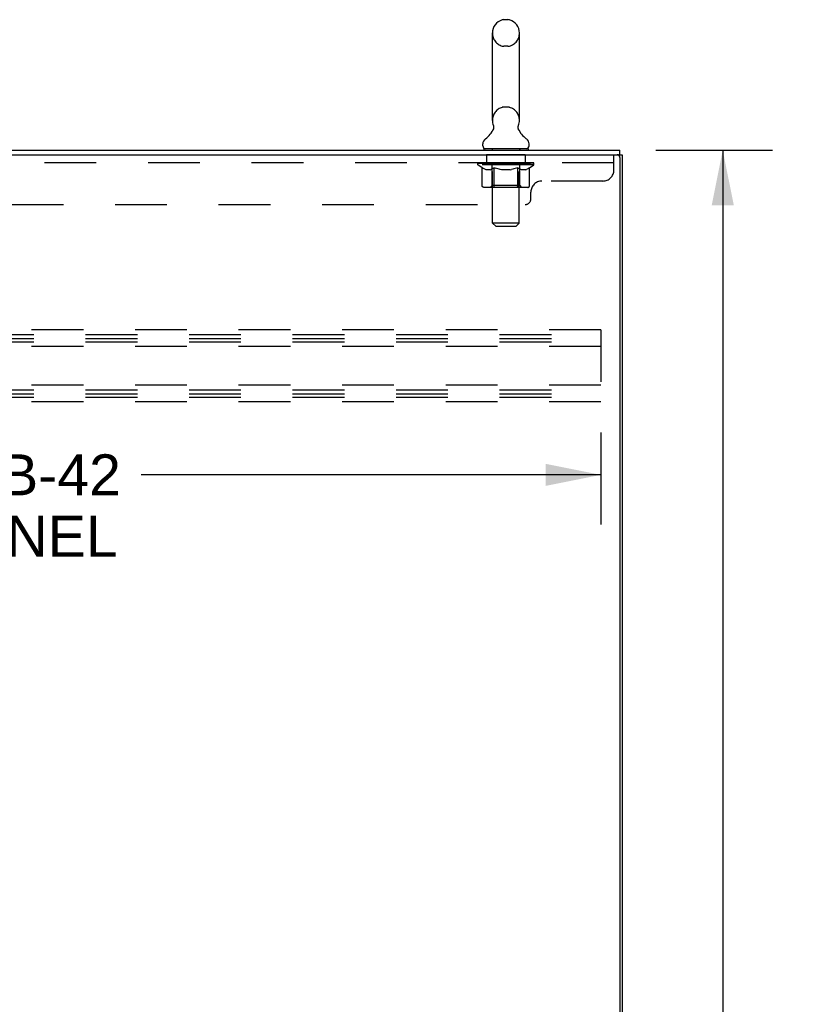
# Model space of a CAD drawing. Header units: inches. Extents: x 0 to 212, y 0 to 138.
# Tile 14 of 17: x 138 to 155, y 62 to 85. Entities that reach past the tile are written whole.
import ezdxf

# ---------------------------------------------------------------- set-up
doc = ezdxf.new("R2010")
doc.units = ezdxf.units.IN
doc.header["$LTSCALE"] = 11.6875
doc.header["$MEASUREMENT"] = 0
doc.linetypes.add('HIDDEN', pattern=[0.2, 0.1, -0.1])
doc.layers.get('0').update_dxf_attribs({"linetype": 'CONTINUOUS'})
for name, color, linetype in [('02___PRT_ALL_AXES', 7, 'CONTINUOUS'), ('DEFAULT_2', 8, 'HIDDEN'), ('DIMENSIONS', 7, 'CONTINUOUS')]:
    doc.layers.add(name, color=color, linetype=linetype)
doc.styles.get("Standard").update_dxf_attribs({"font": 'arial.ttf'})
doc.dimstyles.new('DIMSTYLE_2', dxfattribs={"dimtxt": 0.9375, "dimasz": 1.25, "dimexe": 0.09, "dimexo": 0.07, "dimgap": 0.0375, "dimtad": 0, "dimtih": 1, "dimtoh": 1, "dimzin": 4, "dimdsep": 46, "dimtxsty": 'Standard', "dimblk": '_FILLED', "dimblk1": '_FILLED', "dimblk2": '_FILLED', "dimcen": 0.09, "dimazin": 1, "dimtfac": 1, "dimtdec": 3, "dimtofl": 0, "dimtmove": 0, "dimatfit": 3, "dimldrblk": '_FILLED', "dimfxl": 1, "dimtolj": 1, "dimtzin": 4, "dimarcsym": 0})
doc.dimstyles.new('DIMSTYLE_3', dxfattribs={"dimtxt": 0.925, "dimasz": 1.25, "dimexe": 0.09, "dimexo": 0.07, "dimgap": 0.037, "dimtad": 0, "dimtih": 1, "dimtoh": 1, "dimzin": 4, "dimdsep": 46, "dimtxsty": 'Standard', "dimblk": '_FILLED', "dimblk1": '_FILLED', "dimblk2": '_FILLED', "dimcen": 0.09, "dimazin": 1, "dimtfac": 1, "dimtdec": 3, "dimtofl": 0, "dimtmove": 0, "dimatfit": 3, "dimldrblk": '_FILLED', "dimfxl": 1, "dimtolj": 1, "dimtzin": 4, "dimarcsym": 0})

# ---------------------------------------------------------------- blocks, each defined once
blk = doc.blocks.new('_FILLED')
at = {"color": 0, "linetype": 'ByBlock'}
blk.add_solid([(0, 0), (-1, 0.2), (-1, -0.2)], dxfattribs=at)
blk = doc.blocks.new('*D3')
at = {"layer": 'DIMENSIONS', "color": 2, "linetype": 'Continuous'}
for p, q in [((152.219, 81.782), (154.852, 81.782)), ((153.727, 81.782), (153.727, 46.719)), ((153.727, 9.782), (153.727, 44.844)), ((152.219, 9.782), (154.852, 9.782))]:
    blk.add_line(p, q, dxfattribs=at)
at = {"layer": 'DIMENSIONS', "color": 2, "linetype": 'Continuous', "xscale": 1.25, "yscale": 1.25, "zscale": 1.25}
for p, rotation in [((153.727, 81.782), 90), ((153.727, 9.782), 270)]:
    blk.add_blockref('_FILLED', p, dxfattribs=dict(at, rotation=rotation))
at = {"layer": 'DIMENSIONS', "color": 2, "linetype": 'Continuous', "insert": (153.727, 46.251), "char_height": 0.9375, "width": 3.27602, "attachment_point": 2, "line_spacing_factor": 0.9}
blk.add_mtext('72.00', dxfattribs=at)
blk = doc.blocks.new('*D4')
at = {"layer": 'DIMENSIONS', "color": 2, "linetype": 'Continuous'}
for p, q in [((122.977, 75.399), (122.977, 73.32)), ((150.977, 75.399), (150.977, 73.32)), ((122.977, 74.445), (133.356, 74.445)), ((150.977, 74.445), (140.598, 74.445))]:
    blk.add_line(p, q, dxfattribs=at)
at = {"layer": 'DIMENSIONS', "color": 2, "linetype": 'Continuous', "xscale": 1.25, "yscale": 1.25, "zscale": 1.25, "rotation": 180}
blk.add_blockref('_FILLED', (122.977, 74.445), dxfattribs=at)
at = {"layer": 'DIMENSIONS', "color": 2, "linetype": 'Continuous', "xscale": 1.25, "yscale": 1.25, "zscale": 1.25}
blk.add_blockref('_FILLED', (150.977, 74.445), dxfattribs=at)
at = {"layer": 'DIMENSIONS', "color": 2, "linetype": 'Continuous', "insert": (136.977, 74.908), "char_height": 0.925, "width": 6.31682, "attachment_point": 2, "line_spacing_factor": 0.9}
blk.add_mtext('28.00 B-42\\PCHANNEL', dxfattribs=at)

msp = doc.modelspace()

# ---------------------------------------------------------------- linework, layer by layer
at = {"color": 7, "linetype": 'Continuous'}
for p, q in [((148.875, 84.727), (148.787, 84.727)), ((148.525, 82.452), (148.525, 84.427)), ((149.137, 82.452), (149.137, 84.427)), ((148.54, 82.233), (148.538, 82.229)), ((148.308, 81.881), (148.308, 81.92)), ((149.354, 81.881), (149.354, 81.92)), ((148.331, 81.812), (148.331, 81.782)), ((149.331, 81.812), (148.331, 81.812)), ((149.331, 81.812), (149.331, 81.782)), ((151.353, 81.678), (151.456, 81.678)), ((151.404, 81.678), (151.404, 81.782))]:
    msp.add_line(p, q, dxfattribs=at)
at = {"color": 3, "linetype": 'Continuous'}
for p, q in [((121.702, 81.678), (151.342, 81.678)), ((121.703, 81.782), (151.404, 81.782)), ((151.456, 81.678), (151.456, 9.886)), ((151.404, 81.615), (151.404, 9.948))]:
    msp.add_line(p, q, dxfattribs=at)
at = {"color": 7, "linetype": 'Continuous'}
for points in [[(148.544, 82.345), (148.546, 82.341), (148.547, 82.336), (148.549, 82.332), (148.55, 82.327), (148.551, 82.322), (148.552, 82.317), (148.552, 82.312), (148.553, 82.307), (148.553, 82.302), (148.553, 82.297), (148.553, 82.292), (148.553, 82.287), (148.553, 82.282), (148.552, 82.277), (148.552, 82.272), (148.551, 82.267), (148.55, 82.262), (148.548, 82.257), (148.547, 82.252), (148.545, 82.247), (148.544, 82.243), (148.542, 82.238), (148.54, 82.233)], [(149.125, 82.229), (149.122, 82.233), (149.12, 82.238), (149.118, 82.243), (149.117, 82.247), (149.115, 82.252), (149.114, 82.257), (149.112, 82.262), (149.111, 82.267), (149.11, 82.272), (149.11, 82.277), (149.109, 82.282), (149.109, 82.287), (149.109, 82.292), (149.109, 82.297), (149.109, 82.302), (149.109, 82.307), (149.11, 82.312), (149.11, 82.317), (149.111, 82.322), (149.112, 82.327), (149.113, 82.332), (149.115, 82.336), (149.116, 82.341), (149.118, 82.345)]]:
    msp.add_lwpolyline(points, dxfattribs=at)
for centre, radius, start, end in [((148.831, 84.427), 0.306, 105.6303, 180), ((148.787, 84.584), 0.144, 90, 105.6303), ((148.875, 84.584), 0.144, 74.3697, 90), ((148.831, 84.427), 0.306, 0, 74.3697), ((148.831, 82.452), 0.306, 180, 200.4871), ((148.831, 82.452), 0.306, 339.5129, 360), ((148.073, 82.469), 0.523, 304.6624, 336.9318), ((149.589, 82.469), 0.523, 203.0682, 235.3376), ((148.452, 81.92), 0.144, 124.6626, 180), ((148.377, 81.881), 0.069, 180, 270), ((149.285, 81.881), 0.069, 270, 360), ((149.21, 81.92), 0.144, 0, 55.3374)]:
    msp.add_arc(centre, radius, start, end, dxfattribs=at)
at = {"color": 3, "linetype": 'Continuous'}
msp.add_arc((151.342, 81.615), 0.0625, 0, 90, dxfattribs=at)
at = {"layer": '02___PRT_ALL_AXES', "color": 8, "linetype": 'HIDDEN'}
for p, q in [((148.394, 81.678), (148.394, 81.491)), ((149.269, 81.678), (148.394, 81.678)), ((149.269, 81.678), (149.269, 81.491)), ((149.269, 81.491), (148.394, 81.491))]:
    msp.add_line(p, q, dxfattribs=at)
at = {"layer": 'DEFAULT_2', "color": 8, "linetype": 'HIDDEN'}
for p, q in [((148.875, 84.127), (148.787, 84.127)), ((148.875, 82.752), (148.787, 82.752)), ((148.519, 81.812), (148.519, 81.782)), ((148.531, 80.131), (148.531, 81.777)), ((149.131, 80.131), (149.131, 81.777)), ((149.144, 81.812), (149.144, 81.782)), ((151.269, 81.333), (151.269, 81.678)), ((151.269, 81.491), (121.644, 81.491)), ((148.198, 81.45), (148.198, 81.49)), ((148.198, 81.49), (148.504, 81.49)), ((149.464, 81.45), (148.198, 81.45)), ((148.295, 81.382), (148.198, 81.45)), ((148.199, 81.49), (148.199, 81.495)), ((148.319, 81.493), (148.199, 81.495)), ((148.207, 81.49), (148.207, 81.497)), ((148.216, 81.487), (148.216, 81.49)), ((148.216, 81.487), (149.446, 81.487)), ((148.225, 81.487), (148.225, 81.49)), ((148.226, 81.487), (148.226, 81.49)), ((148.236, 81.49), (148.236, 81.497)), ((148.252, 81.487), (148.252, 81.49)), ((148.254, 81.487), (148.254, 81.49)), ((148.283, 81.49), (148.283, 81.497)), ((148.297, 81.487), (148.297, 81.49)), ((148.3, 81.487), (148.3, 81.49)), ((148.319, 81.49), (148.319, 81.493)), ((148.346, 81.49), (148.346, 81.497)), ((148.347, 81.487), (148.347, 81.49)), ((148.348, 81.487), (148.348, 81.49)), ((148.351, 81.487), (148.351, 81.49)), ((148.358, 81.487), (148.358, 81.49)), ((148.358, 81.487), (148.358, 81.49)), ((148.362, 81.487), (148.362, 81.49)), ((148.365, 81.487), (148.365, 81.491)), ((148.369, 81.487), (148.369, 81.49)), ((148.384, 81.487), (148.384, 81.49)), ((148.402, 81.487), (148.402, 81.493)), ((148.402, 81.487), (148.402, 81.49)), ((148.422, 81.487), (148.422, 81.49)), ((148.423, 81.487), (148.423, 81.49)), ((148.424, 81.49), (148.424, 81.497)), ((148.434, 81.487), (148.434, 81.49)), ((148.438, 81.487), (148.438, 81.49)), ((148.447, 81.487), (148.447, 81.49)), ((148.458, 81.487), (148.458, 81.494)), ((148.474, 81.487), (148.474, 81.49)), ((148.477, 81.487), (148.477, 81.49)), ((148.504, 81.487), (148.504, 81.49)), ((148.571, 81.49), (148.509, 81.49)), ((148.514, 81.49), (148.514, 81.497)), ((148.518, 80.978), (148.518, 81.447)), ((148.521, 81.487), (148.521, 81.49)), ((148.526, 81.487), (148.526, 81.49)), ((148.532, 81.487), (148.532, 81.495)), ((148.536, 81.487), (148.536, 81.49)), ((148.547, 81.487), (148.547, 81.49)), ((148.571, 81.487), (148.571, 81.49)), ((148.646, 81.49), (148.587, 81.49)), ((148.607, 81.487), (148.607, 81.49)), ((148.614, 81.49), (148.614, 81.497)), ((148.618, 81.487), (148.618, 81.49)), ((148.621, 81.487), (148.621, 81.496)), ((148.623, 81.487), (148.623, 81.49)), ((148.631, 81.487), (148.631, 81.49)), ((148.646, 81.487), (148.646, 81.49)), ((148.727, 81.49), (148.672, 81.49)), ((148.685, 81.487), (148.685, 81.49)), ((148.717, 81.49), (148.831, 81.497)), ((148.721, 81.49), (148.721, 81.497)), ((148.722, 81.497), (148.721, 81.497)), ((148.722, 81.49), (148.722, 81.497)), ((148.722, 81.487), (148.722, 81.49)), ((148.725, 81.487), (148.725, 81.49)), ((148.727, 81.487), (148.727, 81.49)), ((148.727, 81.487), (148.727, 81.49)), ((148.81, 81.49), (148.762, 81.49)), ((148.768, 81.487), (148.768, 81.49)), ((148.81, 81.487), (148.81, 81.49)), ((148.828, 81.49), (148.828, 81.49)), ((148.828, 81.487), (148.828, 81.49)), ((148.828, 81.487), (148.828, 81.49)), ((148.831, 81.49), (148.831, 81.497)), ((148.831, 81.497), (148.945, 81.49)), ((148.834, 81.487), (148.834, 81.49)), ((148.834, 81.487), (148.834, 81.49)), ((148.834, 81.49), (148.834, 81.49)), ((148.852, 81.487), (148.852, 81.49)), ((148.852, 81.49), (148.9, 81.49)), ((148.895, 81.487), (148.895, 81.49)), ((148.935, 81.487), (148.935, 81.49)), ((148.936, 81.487), (148.936, 81.49)), ((148.936, 81.49), (148.99, 81.49)), ((148.937, 81.487), (148.937, 81.49)), ((148.94, 81.49), (148.94, 81.497)), ((148.94, 81.497), (148.941, 81.497)), ((148.94, 81.487), (148.94, 81.49)), ((148.941, 81.49), (148.941, 81.497)), ((148.977, 81.487), (148.977, 81.49)), ((149.016, 81.487), (149.016, 81.49)), ((149.016, 81.49), (149.075, 81.49)), ((149.031, 81.487), (149.031, 81.49)), ((149.039, 81.487), (149.039, 81.49)), ((149.042, 81.487), (149.042, 81.496)), ((149.044, 81.487), (149.044, 81.49)), ((149.048, 81.49), (149.048, 81.497)), ((149.055, 81.487), (149.055, 81.49)), ((149.091, 81.487), (149.091, 81.49)), ((149.091, 81.49), (149.153, 81.49)), ((149.115, 81.487), (149.115, 81.49)), ((149.126, 81.487), (149.126, 81.49)), ((149.13, 81.487), (149.13, 81.495)), ((149.136, 81.487), (149.136, 81.49)), ((149.141, 81.487), (149.141, 81.49)), ((149.144, 80.978), (149.144, 81.447)), ((149.148, 81.49), (149.148, 81.497)), ((149.158, 81.487), (149.158, 81.49)), ((149.158, 81.49), (149.359, 81.49)), ((149.185, 81.487), (149.185, 81.49)), ((149.188, 81.487), (149.188, 81.49)), ((149.204, 81.487), (149.204, 81.494)), ((149.215, 81.487), (149.215, 81.49)), ((149.224, 81.487), (149.224, 81.49)), ((149.228, 81.487), (149.228, 81.49)), ((149.238, 81.49), (149.238, 81.497)), ((149.24, 81.487), (149.24, 81.49)), ((149.24, 81.487), (149.24, 81.49)), ((149.26, 81.487), (149.26, 81.493)), ((149.26, 81.487), (149.26, 81.49)), ((149.278, 81.487), (149.278, 81.49)), ((149.293, 81.487), (149.293, 81.49)), ((149.297, 81.487), (149.297, 81.491)), ((149.3, 81.487), (149.3, 81.49)), ((149.304, 81.487), (149.304, 81.49)), ((149.304, 81.487), (149.304, 81.49)), ((149.311, 81.487), (149.311, 81.49)), ((149.314, 81.487), (149.314, 81.49)), ((149.315, 81.487), (149.315, 81.49)), ((149.316, 81.49), (149.316, 81.497)), ((149.362, 81.487), (149.362, 81.49)), ((149.365, 81.487), (149.365, 81.49)), ((149.365, 81.381), (149.464, 81.45)), ((149.379, 81.49), (149.379, 81.497)), ((149.408, 81.487), (149.408, 81.49)), ((149.41, 81.487), (149.41, 81.49)), ((149.426, 81.49), (149.426, 81.497)), ((149.436, 81.487), (149.436, 81.49)), ((149.437, 81.487), (149.437, 81.49)), ((149.446, 81.487), (149.446, 81.49)), ((149.455, 81.49), (149.455, 81.497)), ((149.464, 81.45), (149.464, 81.497)), ((148.295, 80.976), (148.295, 81.382)), ((148.295, 81.382), (148.31, 81.372)), ((148.324, 81.363), (148.309, 81.372)), ((148.339, 81.356), (148.324, 81.363)), ((148.353, 81.349), (148.339, 81.356)), ((148.368, 81.343), (148.353, 81.349)), ((148.382, 81.339), (148.367, 81.343)), ((148.476, 81.339), (148.382, 81.339)), ((148.476, 81.339), (148.49, 81.343)), ((148.504, 81.349), (148.49, 81.343)), ((148.518, 81.355), (148.504, 81.349)), ((148.533, 81.363), (148.518, 81.355)), ((148.547, 81.372), (148.533, 81.363)), ((148.562, 81.382), (148.547, 81.372)), ((148.562, 80.976), (148.562, 81.382)), ((148.562, 81.382), (148.591, 81.372)), ((148.62, 81.363), (148.591, 81.372)), ((148.649, 81.356), (148.62, 81.363)), ((148.676, 81.349), (148.648, 81.356)), ((148.704, 81.343), (148.676, 81.349)), ((148.732, 81.339), (148.704, 81.343)), ((148.93, 81.339), (148.732, 81.339)), ((148.93, 81.339), (148.958, 81.343)), ((148.985, 81.349), (148.957, 81.343)), ((149.013, 81.355), (148.985, 81.349)), ((149.041, 81.363), (149.012, 81.355)), ((149.069, 81.372), (149.04, 81.363)), ((149.097, 81.381), (149.069, 81.371)), ((149.097, 80.976), (149.097, 81.381)), ((149.097, 81.381), (149.112, 81.372)), ((149.125, 81.363), (149.111, 81.372)), ((149.139, 81.355), (149.125, 81.363)), ((149.153, 81.349), (149.139, 81.356)), ((149.166, 81.343), (149.153, 81.349)), ((149.18, 81.339), (149.166, 81.343)), ((149.283, 81.339), (149.18, 81.339)), ((149.283, 81.339), (149.297, 81.343)), ((149.31, 81.349), (149.297, 81.343)), ((149.324, 81.355), (149.31, 81.349)), ((149.337, 81.363), (149.324, 81.355)), ((149.351, 81.371), (149.337, 81.363)), ((149.365, 81.381), (149.351, 81.371)), ((149.365, 80.976), (149.365, 81.381)), ((148.518, 80.978), (148.478, 80.939)), ((149.144, 80.978), (148.518, 80.978)), ((149.144, 80.978), (149.184, 80.939)), ((151.019, 81.083), (149.644, 81.083)), ((149.322, 80.939), (148.337, 80.939)), ((149.076, 80.939), (149.079, 80.939)), ((149.084, 80.941), (149.086, 80.943)), ((149.086, 80.943), (149.088, 80.945)), ((149.394, 80.678), (149.394, 80.833)), ((123.644, 80.553), (149.269, 80.553)), ((149.131, 80.131), (148.531, 80.131)), ((148.6, 80.062), (148.531, 80.131)), ((149.062, 80.062), (149.131, 80.131)), ((148.6, 80.062), (149.062, 80.062)), ((150.977, 77.719), (122.977, 77.719)), ((150.977, 77.719), (150.977, 76.094)), ((122.977, 77.615), (150.977, 77.615)), ((122.977, 77.526), (150.977, 77.526)), ((122.977, 77.448), (150.977, 77.448)), ((150.977, 77.344), (122.977, 77.344)), ((150.977, 76.469), (122.977, 76.469)), ((122.977, 76.365), (150.977, 76.365)), ((122.977, 76.276), (150.977, 76.276)), ((122.977, 76.198), (150.977, 76.198)), ((150.977, 76.094), (122.977, 76.094))]:
    msp.add_line(p, q, dxfattribs=at)
for points in [[(148.337, 80.939), (148.332, 80.939), (148.327, 80.94), (148.322, 80.941), (148.317, 80.943), (148.313, 80.945), (148.308, 80.948), (148.305, 80.952), (148.301, 80.956), (148.298, 80.96), (148.296, 80.965), (148.295, 80.97), (148.295, 80.976)], [(148.584, 80.939), (148.581, 80.939), (148.578, 80.94), (148.576, 80.941), (148.574, 80.943), (148.571, 80.945), (148.569, 80.948), (148.567, 80.952), (148.565, 80.956), (148.564, 80.96), (148.563, 80.965), (148.562, 80.97), (148.562, 80.976)], [(149.096, 80.96), (149.097, 80.965), (149.097, 80.97), (149.097, 80.976)], [(149.097, 80.965), (149.097, 80.97), (149.097, 80.976)], [(149.322, 80.939), (149.327, 80.939), (149.332, 80.94), (149.337, 80.941), (149.342, 80.943), (149.347, 80.945), (149.351, 80.948), (149.355, 80.952), (149.358, 80.956), (149.361, 80.96), (149.363, 80.965), (149.365, 80.97), (149.365, 80.976)], [(149.079, 80.939), (149.081, 80.94), (149.084, 80.941)], [(149.088, 80.945), (149.091, 80.948), (149.092, 80.952), (149.094, 80.956), (149.096, 80.96)], [(149.091, 80.948), (149.092, 80.952), (149.094, 80.956)]]:
    msp.add_lwpolyline(points, dxfattribs=at)
for centre, radius, start, end in [((148.831, 84.427), 0.306, 180, 254.3697), ((148.831, 84.427), 0.306, 285.6303, 360), ((148.787, 84.271), 0.144, 254.3697, 270), ((148.875, 84.271), 0.144, 270, 285.6303), ((148.831, 82.452), 0.306, 105.6303, 180), ((148.787, 82.609), 0.144, 90, 105.6303), ((148.875, 82.609), 0.144, 74.3697, 90), ((148.831, 82.452), 0.306, 0, 74.3697), ((148.497, 81.777), 0.0345, 0, 90), ((149.166, 81.777), 0.0345, 90, 180), ((148.478, 81.447), 0.0398, 0, 90), ((149.184, 81.447), 0.0398, 90, 180), ((151.019, 81.333), 0.25, 270, 360), ((149.644, 80.833), 0.25, 90, 180), ((149.269, 80.678), 0.125, 270, 360)]:
    msp.add_arc(centre, radius, start, end, dxfattribs=at)
for centre, major_axis, ratio, start_param, end_param in [((148.831, 81.497), (0.633, 0.007), 0.05963, 9.249616, 9.431313), ((148.831, 81.497), (0.633, 0), 0.060556, -3.083241, -2.96706), ((148.154, 81.485), (0.198, 0.002), 0.05963, 0.25549, 1.295341), ((148.831, 81.497), (0.633, 0.013), 0.05688, 2.791345, 2.965878), ((148.222, 81.485), (0.198, -0.002), 0.05963, 0.605815, 1.645666), ((148.831, 81.497), (0.633, -0.007), 0.05963, -2.96643, -2.791898), ((148.154, 81.478), (0.198, 0.004), 0.05688, 1.20151, 1.294789), ((148.222, 81.478), (0.198, 0), 0.060556, 1.551758, 1.645036), ((148.223, 81.481), (0.164, 0.002), 0.05963, 1.065228, 1.614276), ((148.178, 81.478), (0.198, 0.002), 0.05963, 1.170259, 1.376596), ((148.204, 81.481), (0.164, 0.003), 0.05688, 0.890143, 1.43919), ((148.261, 81.481), (0.164, 0), 0.060556, 1.240391, 1.789438), ((148.15, 81.485), (0.198, 0.004), 0.05688, 0.080405, 1.120256), ((148.831, 81.497), (0.633, 0.019), 0.052395, 2.616403, 2.790936), ((148.285, 81.485), (0.198, -0.004), 0.05688, 0.7809, 1.820751), ((148.831, 81.497), (0.633, -0.013), 0.05688, -2.791345, -2.616812), ((148.15, 81.478), (0.198, 0.006), 0.052395, 1.026568, 1.119847), ((148.285, 81.478), (0.198, -0.002), 0.05963, 1.72692, 1.820198), ((148.203, 81.481), (0.164, 0.005), 0.052395, 0.715201, 1.264248), ((148.317, 81.481), (0.164, -0.002), 0.05963, 1.415553, 1.9646), ((148.831, 81.497), (0.633, 0.025), 0.046319, 2.441654, 2.616187), ((148.364, 81.485), (0.198, -0.006), 0.052395, 0.955842, 1.995693), ((148.167, 81.485), (0.198, 0.006), 0.052395, -0.094537, 0.945314), ((148.831, 81.497), (0.633, -0.019), 0.052395, -2.616403, -2.44187), ((148.167, 81.478), (0.198, 0.008), 0.046319, 0.851819, 0.945098), ((148.364, 81.478), (0.198, -0.004), 0.05688, 1.902006, 1.995284), ((148.221, 81.481), (0.164, 0.006), 0.046319, 0.540452, 1.089499), ((148.388, 81.481), (0.164, -0.003), 0.05688, 1.590638, 2.139686), ((148.178, 81.485), (0.198, 0), 0.060556, 0.430652, 0.777569), ((148.831, 81.497), (0.633, 0.029), 0.038841, 2.267123, 2.441656), ((148.457, 81.485), (0.198, -0.008), 0.046319, 1.130591, 2.170442), ((148.831, 81.497), (0.633, -0.025), 0.046319, -2.441654, -2.267121), ((148.204, 81.485), (0.198, 0.008), 0.046319, -0.269286, 0.770565), ((148.204, 81.478), (0.198, 0.009), 0.038841, 0.677289, 0.770567), ((148.457, 81.478), (0.198, -0.006), 0.052395, 2.076947, 2.170226), ((148.258, 81.481), (0.164, 0.008), 0.038841, 0.365921, 0.914969), ((148.473, 81.481), (0.164, -0.005), 0.052395, 1.76558, 2.314627), ((148.831, 81.497), (0.633, 0.033), 0.030195, 2.09281, 2.267343), ((148.562, 81.485), (0.198, -0.009), 0.038841, 1.305122, 2.344973), ((148.831, 81.497), (0.633, -0.029), 0.038841, -2.267123, -2.092591), ((148.26, 81.485), (0.198, 0.009), 0.038841, -0.443817, 0.596034), ((148.26, 81.478), (0.198, 0.01), 0.030195, 0.502975, 0.596254), ((148.562, 81.478), (0.198, -0.008), 0.046319, 2.251696, 2.344975), ((148.313, 81.481), (0.164, 0.009), 0.030195, 0.191608, 0.740655), ((148.568, 81.481), (0.164, -0.006), 0.046319, 1.940329, 2.489376), ((148.334, 81.485), (0.198, 0.01), 0.030195, -0.61813, 0.421721), ((148.831, 81.497), (0.633, 0.036), 0.020645, 1.918687, 2.09322), ((148.675, 81.485), (0.198, -0.01), 0.030195, 1.479435, 2.519286), ((148.831, 81.497), (0.633, -0.033), 0.030195, -2.09281, -1.918277), ((148.334, 81.478), (0.198, 0.011), 0.020645, 0.328852, 0.422131), ((148.675, 81.478), (0.198, -0.009), 0.038841, 2.426227, 2.519505), ((148.383, 81.481), (0.164, 0.009), 0.020645, 0.017485, 0.566532), ((148.672, 81.481), (0.164, -0.008), 0.038841, 2.11486, 2.663907), ((148.422, 81.485), (0.198, 0.011), 0.020645, -0.792253, 0.247598), ((148.831, 81.497), (0.633, 0.038), 0.010478, 1.744704, 1.919237), ((148.793, 81.485), (0.198, -0.011), 0.020645, 1.653558, 2.693409), ((148.831, 81.497), (0.633, -0.036), 0.020645, -1.918687, -1.744154), ((148.422, 81.478), (0.198, 0.012), 0.010478, 0.154869, 0.248148), ((148.793, 81.478), (0.198, -0.01), 0.030195, 2.60054, 2.693819), ((148.466, 81.481), (0.164, 0.01), 0.010478, 6.126688, 6.675735), ((148.78, 81.481), (0.164, -0.009), 0.030195, 2.289173, 2.83822), ((148.523, 81.485), (0.198, 0.012), 0.010478, -0.966236, -0.000846), ((148.912, 81.485), (0.198, -0.012), 0.010478, 1.827541, 2.867392), ((148.831, 81.497), (0.633, -0.038), 0.010478, -1.744704, -1.570171), ((148.912, 81.478), (0.198, -0.011), 0.020645, 2.774664, 2.867942), ((148.89, 81.481), (0.164, -0.009), 0.020645, 2.463296, 3.012344), ((148.75, 81.485), (0.198, 0.012), 0.010478, 0.274201, 1.314052), ((148.664, 81.481), (0.164, 0.01), 0.010478, -0.000483, 0.504314), ((148.634, 81.478), (0.198, 0.012), 0.010478, 0.099668, 0.192946), ((148.831, 81.497), (0.633, 0.038), 0.010478, -1.571421, -1.396888), ((149.028, 81.478), (0.198, -0.012), 0.010478, 2.948646, 3.041925), ((148.998, 81.481), (0.164, -0.01), 0.010478, 2.637279, 3.142076), ((148.869, 81.485), (0.198, 0.011), 0.020645, 0.448184, 1.488034), ((148.772, 81.481), (0.164, 0.009), 0.020645, 0.129249, 0.678296), ((148.75, 81.478), (0.198, 0.011), 0.020645, 0.273651, 0.366929), ((149.139, 81.485), (0.198, -0.012), 0.010478, -3.140747, -2.175357), ((148.831, 81.497), (0.633, 0.036), 0.020645, -1.397439, -1.222906), ((148.831, 81.497), (0.633, -0.038), 0.010478, 1.222355, 1.396888), ((148.987, 81.485), (0.198, 0.01), 0.030195, 0.622307, 1.662158), ((148.882, 81.481), (0.164, 0.009), 0.030195, 0.303372, 0.852419), ((149.196, 81.481), (0.164, -0.01), 0.010478, 2.749043, 3.29809), ((149.24, 81.485), (0.198, -0.011), 0.020645, 2.893995, 3.933846), ((148.869, 81.478), (0.198, 0.01), 0.030195, 0.447774, 0.541052), ((149.24, 81.478), (0.198, -0.012), 0.010478, 2.893445, 2.986723), ((149.1, 81.485), (0.198, 0.009), 0.038841, 0.79662, 1.836471), ((148.831, 81.497), (0.633, 0.033), 0.030195, -1.223315, -1.048783), ((148.831, 81.497), (0.633, -0.036), 0.020645, 1.048373, 1.222906), ((148.99, 81.481), (0.164, 0.008), 0.038841, 0.477686, 1.026733), ((149.279, 81.481), (0.164, -0.009), 0.020645, 2.57506, 3.124108), ((149.328, 81.485), (0.198, -0.01), 0.030195, 2.719872, 3.759723), ((149.205, 81.485), (0.198, 0.008), 0.046319, 0.971151, 2.011002), ((148.987, 81.478), (0.198, 0.009), 0.038841, 0.622087, 0.715366), ((149.328, 81.478), (0.198, -0.011), 0.020645, 2.719462, 2.812741), ((148.831, 81.497), (0.633, 0.029), 0.038841, -1.049002, -0.874469), ((148.831, 81.497), (0.633, -0.033), 0.030195, 0.87425, 1.048783), ((149.094, 81.481), (0.164, 0.006), 0.046319, 0.652216, 1.201263), ((149.298, 81.485), (0.198, 0.006), 0.052395, 1.1459, 2.185751), ((149.349, 81.481), (0.164, -0.009), 0.030195, 2.400937, 2.949985), ((149.402, 81.485), (0.198, -0.009), 0.038841, 2.545558, 3.585409), ((149.189, 81.481), (0.164, 0.005), 0.052395, 0.826965, 1.376012), ((149.1, 81.478), (0.198, 0.008), 0.046319, 0.796618, 0.889896), ((149.402, 81.478), (0.198, -0.01), 0.030195, 2.545339, 2.638617), ((149.377, 81.485), (0.198, 0.004), 0.05688, 1.320842, 2.360692), ((148.831, 81.497), (0.633, 0.025), 0.046319, -0.874471, -0.699939), ((148.831, 81.497), (0.633, -0.029), 0.038841, 0.699936, 0.874469), ((149.458, 81.485), (0.198, -0.008), 0.046319, 2.371028, 3.410879), ((149.404, 81.481), (0.164, -0.008), 0.038841, 2.226624, 2.775671), ((149.44, 81.485), (0.198, 0.002), 0.05963, 1.495927, 2.535778), ((149.274, 81.481), (0.164, 0.003), 0.05688, 1.001907, 1.550954), ((149.495, 81.485), (0.198, -0.006), 0.052395, 2.196279, 3.23613), ((149.441, 81.481), (0.164, -0.006), 0.046319, 2.052093, 2.601141), ((149.205, 81.478), (0.198, 0.006), 0.052395, 0.971367, 1.064645), ((149.484, 81.485), (0.198, 0), 0.060556, 1.671089, 2.71094), ((149.458, 81.478), (0.198, -0.009), 0.038841, 2.371026, 2.464304), ((149.512, 81.485), (0.198, -0.004), 0.05688, 2.021337, 3.061188), ((148.831, 81.497), (0.633, 0.019), 0.052395, -0.699723, -0.52519), ((148.831, 81.497), (0.633, -0.025), 0.046319, 0.525406, 0.699939), ((149.508, 81.485), (0.198, -0.002), 0.05963, 1.846251, 2.886102), ((149.345, 81.481), (0.164, 0.002), 0.05963, 1.176993, 1.72604), ((149.459, 81.481), (0.164, -0.005), 0.052395, 1.877344, 2.426392), ((149.401, 81.481), (0.164, 0), 0.060556, 1.352155, 1.901202), ((149.459, 81.481), (0.164, -0.003), 0.05688, 1.702402, 2.25145), ((149.439, 81.481), (0.164, -0.002), 0.05963, 1.527317, 2.076364), ((149.298, 81.478), (0.198, 0.004), 0.05688, 1.146309, 1.239587), ((149.495, 81.478), (0.198, -0.008), 0.046319, 2.196495, 2.289773), ((148.831, 81.497), (0.633, 0.013), 0.05688, -0.524781, -0.350248), ((148.831, 81.497), (0.633, -0.019), 0.052395, 0.350657, 0.52519), ((149.377, 81.478), (0.198, 0.002), 0.05963, 1.321394, 1.414673), ((149.512, 81.478), (0.198, -0.006), 0.052395, 2.021746, 2.115024), ((148.831, 81.497), (0.633, 0.007), 0.05963, -0.349695, -0.175162), ((148.831, 81.497), (0.633, -0.013), 0.05688, 0.175715, 0.350248), ((149.44, 81.478), (0.198, 0), 0.060556, 1.496556, 1.589835), ((149.508, 81.478), (0.198, -0.004), 0.05688, 1.846804, 1.940083), ((149.484, 81.478), (0.198, -0.002), 0.05963, 1.671719, 1.764997), ((148.831, 81.497), (0.633, 0), 0.060556, -0.174533, 0), ((148.831, 81.497), (0.633, -0.007), 0.05963, 0.000629, 0.175162)]:
    msp.add_ellipse(centre, major_axis=major_axis, ratio=ratio, start_param=start_param, end_param=end_param, dxfattribs=at)

# ---------------------------------------------------------------- dimensions: what is measured, and where the dimension line sits
at = {"layer": 'DIMENSIONS', "color": 2, "linetype": 'Continuous'}
dim = msp.add_linear_dim(base=(153.727, 81.782), p1=(152.149, 9.782), p2=(152.149, 81.782), angle=90, dimstyle='DIMSTYLE_2', dxfattribs=at)
dim.commit()
dim.dimension.update_dxf_attribs({"geometry": '*D3', "text_midpoint": (153.727, 45.777), "dimtype": 160})
dim = msp.add_linear_dim(base=(150.977, 74.445), p1=(122.977, 73.25), p2=(150.977, 73.25), text='<> B-42\\PCHANNEL', dimstyle='DIMSTYLE_3', dxfattribs=at)
dim.commit()
dim.dimension.update_dxf_attribs({"geometry": '*D4', "text_midpoint": (136.977, 73.752), "dimtype": 160})

doc.saveas('drawing.dxf')
